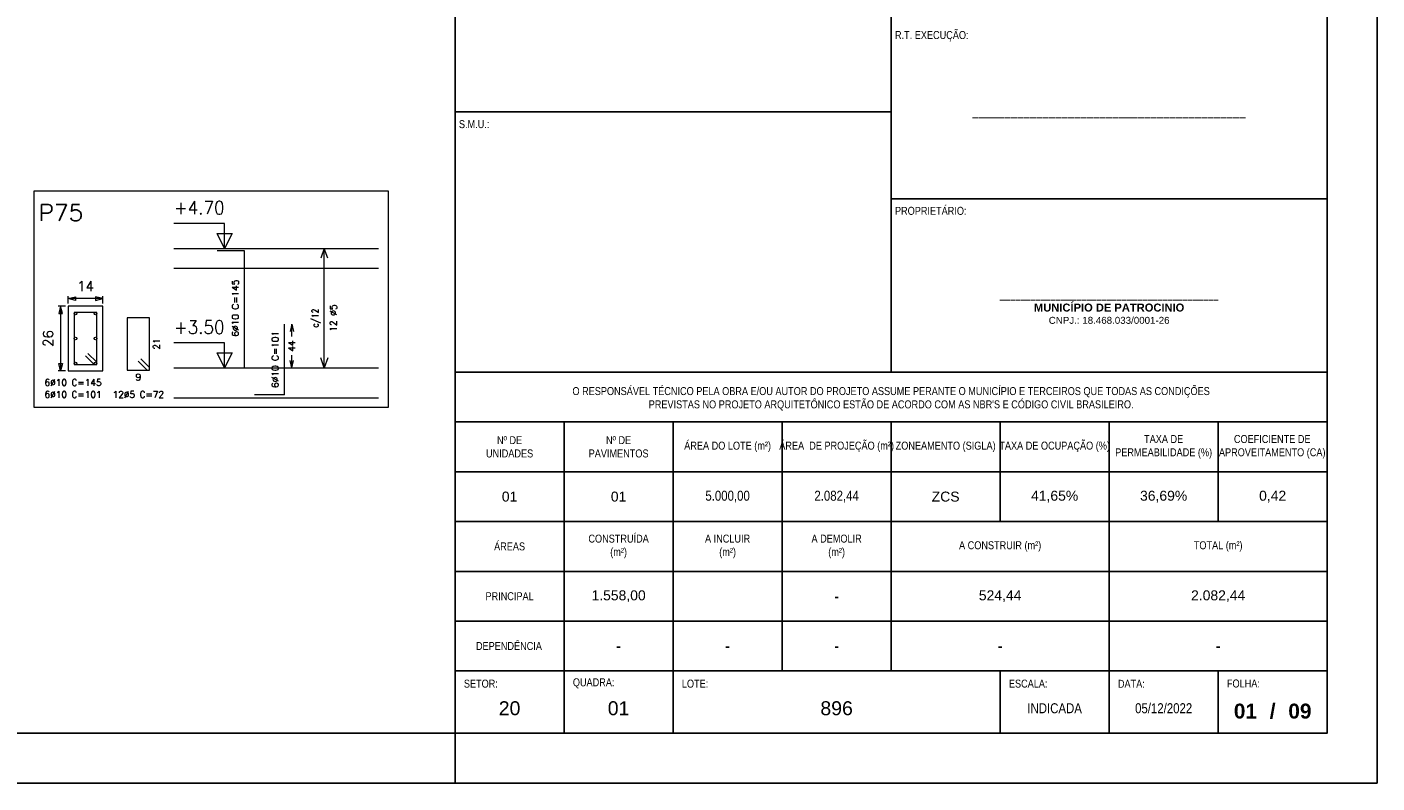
# Model space of a CAD drawing. Header units: millimetres. Extents: x -80 to 444, y 0 to 170.
# Tile 23 of 133: x 57 to 84, y 65 to 80. Entities that reach past the tile are written whole.
import ezdxf
from ezdxf.enums import TextEntityAlignment as Align

# ---------------------------------------------------------------- set-up
doc = ezdxf.new("R2010")
doc.units = ezdxf.units.MM
for name, color, linetype, lineweight in [('ARM_LONGITUDINAL', 3, 'Continuous', 0), ('ARM_TRANSVERSAL', 2, 'Continuous', 0), ('COMP_BARRAS', 3, 'Continuous', 9), ('COMP_ESTRIBOS', 2, 'Continuous', 9), ('COMP_INDNIVEL', 4, 'Continuous', 0), ('COMP_LAJE', 1, 'Continuous', 0), ('COMP_NIVEL', 4, 'Continuous', 15), ('COMP_TEXTOS', 5, 'Continuous', 0), ('QUADRO_PILAR', 8, 'Continuous', 20), ('REF_REFERENCIAS', 8, 'Continuous', 15), ('SEC_BARRAS', 3, 'Continuous', 9), ('SEC_COTAS', 4, 'Continuous', 0), ('SEC_DIM_PILAR', 4, 'Continuous', 9), ('SEC_ESTRIBO', 2, 'Continuous', 9), ('SEC_SECAO', 1, 'Continuous', 9)]:
    doc.layers.add(name, color=color, linetype=linetype, lineweight=lineweight)
doc.styles.add('CYPETXT', font='romans', dxfattribs={"height": 0.2})
doc.styles.add('FORMATO', font='technic_.ttf')
doc.styles.get("Standard").update_dxf_attribs({"font": 'arial.ttf'})

msp = doc.modelspace()

# ---------------------------------------------------------------- linework, layer by layer
at = {"color": 6}
for p, q in [((74.35, 73.25), (74.35, 83.7)), ((74.35, 78.475), (65.6, 78.475)), ((78.725, 66), (78.725, 67.25))]:
    msp.add_line(p, q, dxfattribs=at)
at = {"color": 1}
msp.add_line((65.6, 65), (65.6, 66), dxfattribs=at)
at = {"color": 2}
msp.add_lwpolyline([(0, 124.4), (0, 65), (84.1, 65), (84.1, 124.4)], close=True, dxfattribs=at)
at = {"color": 6}
for points in [[(2.5, 123.4), (2.5, 66), (83.1, 66), (83.1, 123.4)], [(65.6, 66), (65.6, 94.7), (83.1, 94.7), (83.1, 66)]]:
    msp.add_lwpolyline(points, close=True, dxfattribs=at)
for points in [[(74.35, 76.7333), (83.1, 76.7333)], [(65.6, 73.25), (83.1, 73.25)], [(65.6, 72.25), (83.1, 72.25)], [(65.6, 67.25), (83.1, 67.25)], [(67.7875, 67.25), (67.7875, 66)], [(69.975, 67.25), (69.975, 66)], [(76.5375, 67.25), (76.5375, 66)], [(80.9125, 67.25), (80.9125, 66)]]:
    msp.add_lwpolyline(points, dxfattribs=at)
at = {"color": 2}
for points in [[(67.7875, 72.25), (67.7875, 67.25)], [(69.975, 72.25), (69.975, 67.25)], [(72.1625, 72.25), (72.1625, 71.7144), (72.1625, 70.4771), (72.1625, 69.446), (72.1625, 67.25)], [(74.35, 72.25), (74.35, 67.25)], [(76.5375, 72.25), (76.5375, 70.25)], [(78.725, 72.25), (78.725, 67.25)], [(80.9125, 72.25), (80.9125, 70.25)], [(65.6, 71.25), (83.1, 71.25)], [(65.6, 70.25), (83.1, 70.25)], [(65.6, 69.25), (83.1, 69.25)], [(65.6, 68.25), (83.1, 68.25)]]:
    msp.add_lwpolyline(points, dxfattribs=at)
at = {"layer": 'COMP_BARRAS'}
for q in [(62.1739, 74.2156), (61.5739, 72.7956)]:
    msp.add_line((62.1739, 72.7956), q, dxfattribs=at)
msp.add_lwpolyline([(61.3739, 73.3356), (61.3739, 75.6856), (60.8239, 75.6856)], dxfattribs=at)
at = {"layer": 'COMP_ESTRIBOS'}
msp.add_line((62.9739, 73.3356), (62.9739, 75.7356), dxfattribs=at)
for points in [[(63.0439, 75.5356), (62.9739, 75.7356), (62.9039, 75.5356)], [(63.0439, 73.5356), (62.9739, 73.3356), (62.9039, 73.5356)]]:
    msp.add_lwpolyline(points, dxfattribs=at)
at = {"layer": 'COMP_INDNIVEL'}
for points in [[(60.9739, 75.7356), (60.9739, 76.2356), (59.9579, 76.2356)], [(60.9739, 73.3356), (60.9739, 73.8356), (59.9579, 73.8356)]]:
    msp.add_lwpolyline(points, dxfattribs=at)
for points in [[(60.9739, 75.7356), (60.8239, 76.0356), (61.1239, 76.0356), (60.9739, 75.7356)], [(60.9739, 73.3356), (60.8239, 73.6356), (61.1239, 73.6356), (60.9739, 73.3356)]]:
    msp.add_lwpolyline(points, close=True, dxfattribs=at)
at = {"layer": 'COMP_LAJE'}
for p, q in [((59.9579, 75.7356), (64.0639, 75.7356)), ((59.9579, 75.3356), (64.0639, 75.3356)), ((59.9579, 73.3356), (64.0639, 73.3356)), ((59.9579, 72.7356), (64.0639, 72.7356))]:
    msp.add_line(p, q, dxfattribs=at)
at = {"layer": 'COMP_TEXTOS'}
for p, q in [((62.3239, 74.2156), (62.2889, 74.0656)), ((62.3239, 74.2156), (62.3589, 74.0656)), ((62.3239, 73.9626), (62.3239, 74.2156)), ((62.3239, 73.3356), (62.2889, 73.4856)), ((62.3239, 73.3356), (62.3239, 73.5886)), ((62.3239, 73.3356), (62.3589, 73.4856))]:
    msp.add_line(p, q, dxfattribs=at)
at = {"layer": 'QUADRO_PILAR'}
msp.add_lwpolyline([(57.1439, 72.5456), (64.2639, 72.5456), (64.2639, 76.8856), (57.1439, 76.8856), (57.1439, 72.5456)], close=True, dxfattribs=at)
at = {"layer": 'SEC_BARRAS'}
for centre in [(57.9839, 74.4256), (58.3839, 74.4256), (57.9839, 73.9256), (58.3839, 73.9256), (57.9839, 73.4256), (58.3839, 73.4256)]:
    msp.add_circle(centre, 0.025, dxfattribs=at)
at = {"layer": 'SEC_COTAS'}
for p, q in [((57.8339, 74.6256), (57.8339, 74.7756)), ((58.5339, 74.6256), (58.5339, 74.7756)), ((57.7839, 74.5756), (57.6339, 74.5756)), ((57.6839, 74.5756), (57.6839, 73.2756)), ((58.5339, 74.7256), (57.8339, 74.7256)), ((57.7839, 73.2756), (57.6339, 73.2756))]:
    msp.add_line(p, q, dxfattribs=at)
for points in [[(57.6839, 74.5756), (57.6489, 74.4256), (57.7189, 74.4256), (57.6839, 74.5756)], [(57.8339, 74.7256), (57.9839, 74.7606), (57.9839, 74.6906), (57.8339, 74.7256)], [(58.5339, 74.7256), (58.3839, 74.7606), (58.3839, 74.6906), (58.5339, 74.7256)], [(57.6839, 73.2756), (57.6489, 73.4256), (57.7189, 73.4256), (57.6839, 73.2756)]]:
    msp.add_lwpolyline(points, close=True, dxfattribs=at)
at = {"layer": 'SEC_ESTRIBO'}
for p, q in [((58.3589, 73.4006), (58.1821, 73.5774)), ((58.4089, 73.4506), (58.2321, 73.6274)), ((59.4189, 73.2906), (59.2421, 73.4674)), ((59.4689, 73.3406), (59.2921, 73.5174))]:
    msp.add_line(p, q, dxfattribs=at)
for points in [[(58.4089, 73.4006), (58.4089, 74.4506), (57.9589, 74.4506), (57.9589, 73.4006), (58.4089, 73.4006)], [(59.4689, 73.2906), (59.4689, 74.3406), (59.0189, 74.3406), (59.0189, 73.2906), (59.4689, 73.2906)]]:
    msp.add_lwpolyline(points, close=True, dxfattribs=at)
at = {"layer": 'SEC_SECAO'}
msp.add_lwpolyline([(57.8339, 73.2756), (58.5339, 73.2756), (58.5339, 74.5756), (57.8339, 74.5756), (57.8339, 73.2756)], close=True, dxfattribs=at)

# ---------------------------------------------------------------- texts
at = {"color": 2, "style": 'FORMATO'}
for s, insert, char_height, width, attachment_point in [(' R.T. EXECUÇÃO:', (74.3762, 79.8901), 0.16, 11.0725, 7), (' S.M.U.:', (65.6262, 78.1484), 0.16, 6.6225, 7), ('___________________________________________', (78.725, 78.475), 0.2, 8.75, 5), (' PROPRIETÁRIO:', (74.3762, 76.4067), 0.16, 11.0725, 7), ('___________________________________________\\P{\\fArial|b1|i0|c0|p34;MUNICÍPIO DE PATROCINIO\\P\\fArial|b0|i0|c0|p34;\\H0.875x;CNPJ.: 18.468.033/0001-26}', (78.725, 74.5562), 0.16, 8.75, 5), ("O RESPONSÁVEL TÉCNICO PELA OBRA E/OU AUTOR DO PROJETO ASSUME PERANTE O MUNICÍPIO E TERCEIROS QUE TODAS AS CONDIÇÕES \\PPREVISTAS NO PROJETO ARQUITETÔNICO ESTÃO DE ACORDO COM AS NBR'S E CÓDIGO CIVIL BRASILEIRO.", (74.35, 72.7146), 0.16, 17.5, 5), ('TAXA DE PERMEABILIDADE (%)', (79.8187, 71.75), 0.16, 2.1875, 5), ('COEFICIENTE DE APROVEITAMENTO (CA)', (81.9974, 71.75), 0.16, 2.169772, 5), ('Nº DE\\PUNIDADES', (66.6937, 71.75), 0.16, 2.1875, 5), ('Nº DE \\PPAVIMENTOS', (68.8812, 71.75), 0.16, 2.1875, 5), ('ÁREA DO LOTE (m²)', (71.0687, 71.75), 0.16, 1.718147, 5), ('ÁREA  DE PROJEÇÃO (m²)', (73.2562, 71.75), 0.16, 2.1875, 5), ('ZONEAMENTO (SIGLA)', (75.4437, 71.75), 0.16, 2.1875, 5), ('TAXA DE OCUPAÇÃO (%)', (77.6312, 71.75), 0.16, 2.1875, 5), ('{\\fArial|b0|i0|c0|p34;01}', (66.6937, 70.75), 0.2, 2.1875, 5), ('{\\fArial|b0|i0|c0|p34;01}', (68.8812, 70.75), 0.2, 2.1875, 5), ('5.000,00', (71.0687, 70.75), 0.2, 2.1875, 5), ('2.082,44', (73.2562, 70.75), 0.2, 2.1875, 5), ('{\\fArial|b0|i0|c0|p34;ZCS}', (75.4437, 70.75), 0.2, 2.1875, 5), ('{\\fArial|b0|i0|c0|p34;41,65%}', (77.6312, 70.75), 0.2, 2.1875, 5), ('{\\fArial|b0|i0|c0|p34;36,69%}', (79.8187, 70.75), 0.2, 2.1875, 5), ('{\\fArial|b0|i0|c0|p34;0,42}', (82.0062, 70.75), 0.2, 2.1875, 5), ('ÁREAS', (66.6937, 69.75), 0.16, 2.1875, 5), ('CONSTRUÍDA \\P(m²)', (68.8812, 69.75), 0.16, 2.1875, 5), ('A INCLUIR \\P(m²)', (71.0687, 69.75), 0.16, 2.1875, 5), ('A DEMOLIR \\P(m²)', (73.2562, 69.75), 0.16, 2.1875, 5), ('A CONSTRUIR (m²)', (76.5375, 69.75), 0.16, 4.375, 5), ('TOTAL (m²)', (80.9125, 69.75), 0.16, 4.375, 5), ('PRINCIPAL', (66.6937, 68.75), 0.16, 2.1875, 5), ('{\\fArial|b0|i0|c0|p34;1.558,00}', (68.8812, 68.75), 0.2, 2.1875, 5), ('{\\fArial|b0|i0|c0|p34;524,44}', (76.5375, 68.75), 0.2, 2.1875, 5), ('{\\fArial|b0|i0|c0|p34;2.082,44}', (80.9125, 68.75), 0.2, 2.1875, 5), ('{\\fArial|b1|i0|c0|p34;-}', (73.2562, 68.75), 0.2, 2.1875, 5), ('DEPENDÊNCIA', (66.6806, 67.75), 0.16, 2.16125, 5), ('{\\fArial|b1|i0|c0|p34;-}', (68.8812, 67.75), 0.2, 2.1875, 5), ('{\\fArial|b1|i0|c0|p34;-}', (71.0687, 67.75), 0.2, 2.1875, 5), ('{\\fArial|b1|i0|c0|p34;-}', (73.2562, 67.75), 0.2, 2.1875, 5), ('{\\fArial|b1|i0|c0|p34;-}', (76.5375, 67.75), 0.2, 4.375, 5), ('{\\fArial|b1|i0|c0|p34;-}', (80.9125, 67.75), 0.2, 4.375, 5), (' SETOR:', (65.725, 66.9948), 0.16, 2.1725, 4), (' QUADRA:', (67.9125, 67), 0.16, 2.1725, 4), (' LOTE:', (70.1, 66.9948), 0.16, 6.5625, 4), (' ESCALA:', (76.6625, 66.9948), 0.16, 2.1725, 4), (' DATA:', (78.85, 66.9919), 0.16, 2.1725, 4), (' FOLHA:', (81.0375, 66.9971), 0.16, 2.1875, 4)]:
    msp.add_mtext(s, dxfattribs=dict(at, insert=insert, char_height=char_height, width=width, attachment_point=attachment_point))
at = {"color": 3, "attachment_point": 5, "style": 'FORMATO'}
for s, insert, char_height, width in [('{\\fArial|b0|i0|c0|p34;20}', (66.6937, 66.5), 0.28, 2.1875), ('{\\fArial|b0|i0|c0|p34;01}', (68.8812, 66.5), 0.28, 2.1875), ('{\\fArial|b0|i0|c0|p34;896}', (73.2562, 66.5), 0.28, 6.5625), ('05/12/2022', (79.8187, 66.5), 0.2, 2.1875), ('INDICADA', (77.6312, 66.5), 0.2, 2.1875)]:
    msp.add_mtext(s, dxfattribs=dict(at, insert=insert, char_height=char_height, width=width))
at = {"color": 3, "char_height": 0.3, "attachment_point": 5}
for s, insert, width in [('{\\fArial|b1|i0|c0|p34;01}', (81.4594, 66.442), 1.09375), ('{\\fArial|b1|i0|c0|p34;/}', (82.0062, 66.442), 2.1875), ('{\\fArial|b1|i0|c0|p34;09}', (82.5531, 66.442), 1.09375)]:
    msp.add_mtext(s, dxfattribs=dict(at, insert=insert, width=width))
at = {"layer": 'ARM_LONGITUDINAL', "style": 'CYPETXT'}
for s, width, p, p2 in [('6%%c10 C=145', 0.883235, (57.3619, 72.9756), (58.5059, 72.9756)), ('6%%c10 C=101', 0.91, (57.3619, 72.7356), (58.5059, 72.7356))]:
    msp.add_text(s, height=0.133333, dxfattribs=dict(at, width=width)).set_placement(p, p2, align=Align.FIT)
at = {"layer": 'ARM_TRANSVERSAL', "style": 'CYPETXT', "width": 1.138065}
msp.add_text('21', height=0.13333, rotation=90, dxfattribs=at).set_placement((59.6739, 73.7036), (59.6739, 73.9276), align=Align.FIT)
at = {"layer": 'ARM_TRANSVERSAL', "style": 'CYPETXT'}
for s, height, width, p, p2 in [('9', 0.1333, 1.1025, (59.1879, 73.0856), (59.2999, 73.0856)), ('12%%c5 C=72', 0.133333, 0.88337, (58.7279, 72.7356), (59.7599, 72.7356))]:
    msp.add_text(s, height=height, dxfattribs=dict(at, width=width)).set_placement(p, p2, align=Align.FIT)
at = {"layer": 'COMP_NIVEL', "style": 'CYPETXT', "width": 0.860323}
for s, p, p2 in [('+4.70', (59.9579, 76.419), (60.9739, 76.419)), ('+3.50', (59.9579, 74.019), (60.9739, 74.019))]:
    msp.add_text(s, height=0.26667, dxfattribs=at).set_placement(p, p2, align=Align.FIT)
at = {"layer": 'COMP_TEXTOS', "style": 'CYPETXT'}
for s, height, width, p, p2 in [('6%%c10 C=145', 0.133333, 0.883235, (61.2572, 73.9636), (61.2572, 75.1076)), ('c/12', 0.13333, 0.777273, (62.8572, 74.1456), (62.8572, 74.5256)), ('12 %%c5', 0.13333, 0.889794, (63.2239, 74.0616), (63.2239, 74.6096)), ('6%%c10 C=101', 0.133333, 0.91, (62.0572, 72.9336), (62.0572, 74.0776)), ('44', 0.13333, 0.928421, (62.3905, 73.6636), (62.3905, 73.8876))]:
    msp.add_text(s, height=height, rotation=90, dxfattribs=dict(at, width=width)).set_placement(p, p2, align=Align.FIT)
at = {"layer": 'REF_REFERENCIAS', "style": 'CYPETXT', "width": 0.972155}
msp.add_text('P75', height=0.33333, dxfattribs=at).set_placement((57.2439, 76.2856), (58.1389, 76.2856), align=Align.FIT)
at = {"layer": 'SEC_DIM_PILAR', "style": 'CYPETXT', "width": 0.928421}
msp.add_text('14', height=0.2, dxfattribs=at).set_placement((58.0159, 74.8756), (58.3519, 74.8756), align=Align.FIT)
at = {"layer": 'SEC_DIM_PILAR', "style": 'CYPETXT', "width": 0.953514}
msp.add_text('26', height=0.2, rotation=90, dxfattribs=at).set_placement((57.5339, 73.7576), (57.5339, 74.0936), align=Align.FIT)

doc.saveas('drawing.dxf')
